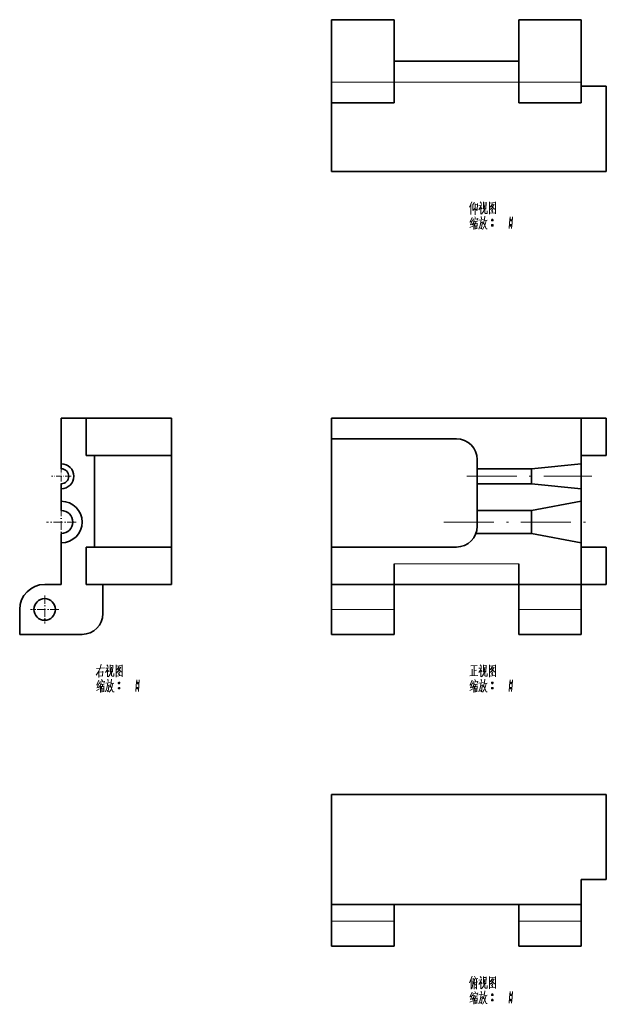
# Model space of a CAD drawing. Extents: x 102 to 469, y 34 to 291.
# Tile 1 of 2: x 102 to 243, y 34 to 270. Entities that reach past the tile are written whole.
import ezdxf

# ---------------------------------------------------------------- set-up
doc = ezdxf.new("R2010")
doc.units = 0
doc.linetypes.add('DASHDOT', pattern=[18.5, 12, -3, 0.5, -3])

msp = doc.modelspace()

# ---------------------------------------------------------------- linework, layer by layer
at = {"color": 7, "lineweight": 35, "ltscale": 0.375}
for p, q in [((177, 270.24), (192, 270.24)), ((177, 255.24), (177, 270.24)), ((192, 255.24), (192, 270.24)), ((222, 270.24), (237, 270.24)), ((222, 255.24), (222, 270.24)), ((237, 255.24), (237, 270.24)), ((177, 250.24), (192, 250.24)), ((222, 250.24), (237, 250.24)), ((192, 134.5), (177, 134.5)), ((237, 134.5), (222, 134.5)), ((117.06, 122.5), (102.06, 122.5)), ((177, 122.5), (192, 122.5)), ((222, 122.5), (237, 122.5)), ((192, 47.56), (177, 47.56)), ((237, 47.56), (222, 47.56))]:
    msp.add_line(p, q, dxfattribs=at)
at = {"color": 7, "lineweight": 35}
for p, q in [((192, 260.24), (222, 260.24)), ((243, 254.24), (243, 233.74)), ((243, 233.74), (177, 233.74)), ((118.06, 174.5), (138.56, 174.5)), ((177, 174.5), (237, 174.5)), ((177, 143.5), (177, 169.5)), ((177, 169.5), (207, 169.5)), ((118.06, 165.5), (138.56, 165.5)), ((120.06, 165.5), (120.06, 143.5)), ((138.56, 143.5), (138.56, 165.5)), ((118.06, 143.5), (138.56, 143.5)), ((207, 143.5), (177, 143.5)), ((118.06, 134.5), (138.56, 134.5)), ((192, 134.5), (222, 134.5)), ((177, 57.56), (177, 84.06)), ((177, 84.06), (243, 84.06)), ((243, 63.56), (243, 84.06)), ((177, 57.56), (237, 57.56))]:
    msp.add_line(p, q, dxfattribs=at)
at = {"color": 7, "lineweight": 13, "ltscale": 0.375}
for p, q in [((177, 255.24), (192, 255.24)), ((222, 255.24), (237, 255.24)), ((192, 128.5), (177, 128.5)), ((237, 128.5), (222, 128.5)), ((192, 53.56), (177, 53.56)), ((237, 53.56), (222, 53.56))]:
    msp.add_line(p, q, dxfattribs=at)
at = {"color": 7, "lineweight": 35, "ltscale": 0.125}
for p, q in [((177, 250.24), (177, 255.24)), ((192, 250.24), (192, 255.24)), ((222, 255.24), (222, 250.24)), ((237, 250.24), (237, 255.24)), ((177, 174.5), (177, 169.5)), ((192, 139.5), (192, 134.5)), ((222, 139.5), (222, 134.5))]:
    msp.add_line(p, q, dxfattribs=at)
at = {"color": 7, "lineweight": 13}
for p, q in [((192, 255.24), (222, 255.24)), ((192, 139.5), (222, 139.5))]:
    msp.add_line(p, q, dxfattribs=at)
at = {"color": 7, "lineweight": 35, "ltscale": 0.15}
for p, q in [((243, 254.24), (237, 254.24)), ((112.06, 174.5), (118.06, 174.5)), ((237, 174.5), (243, 174.5)), ((237, 165.5), (243, 165.5)), ((243, 143.5), (237, 143.5)), ((177, 128.5), (177, 134.5)), ((192, 128.5), (192, 134.5)), ((222, 134.5), (222, 128.5)), ((237, 128.5), (237, 134.5)), ((243, 134.5), (237, 134.5)), ((102.06, 122.5), (102.06, 128.5)), ((177, 122.5), (177, 128.5)), ((192, 122.5), (192, 128.5)), ((222, 122.5), (222, 128.5)), ((237, 122.5), (237, 128.5)), ((237, 63.56), (243, 63.56)), ((237, 57.56), (237, 63.56)), ((177, 47.56), (177, 53.56)), ((192, 47.56), (192, 53.56)), ((222, 53.56), (222, 47.56)), ((237, 47.56), (237, 53.56))]:
    msp.add_line(p, q, dxfattribs=at)
at = {"color": 7, "lineweight": 35, "ltscale": 0.4125}
msp.add_line((177, 250.24), (177, 233.74), dxfattribs=at)
at = {"color": 7, "lineweight": 35, "ltscale": 0.275}
for p, q in [((112.06, 163.5), (112.06, 174.5)), ((237, 163.5), (237, 174.5))]:
    msp.add_line(p, q, dxfattribs=at)
at = {"color": 7, "lineweight": 35, "ltscale": 0.225}
for p, q in [((118.06, 174.5), (118.06, 165.5)), ((138.56, 165.5), (138.56, 174.5)), ((243, 174.5), (243, 165.5)), ((118.06, 143.5), (118.06, 134.5)), ((138.56, 134.5), (138.56, 143.5)), ((177, 143.5), (177, 134.5)), ((243, 143.5), (243, 134.5))]:
    msp.add_line(p, q, dxfattribs=at)
at = {"color": 7, "lineweight": 35, "ltscale": 0.030001}
msp.add_line((112.06, 162.3), (112.06, 163.5), dxfattribs=at)
at = {"color": 7, "lineweight": 35, "ltscale": 0.055}
msp.add_line((212, 164.5), (212, 162.3), dxfattribs=at)
at = {"color": 7, "lineweight": 35, "ltscale": 0.301496}
for p, q in [((225, 162.3), (237, 163.5)), ((225, 158.7), (237, 157.5))]:
    msp.add_line(p, q, dxfattribs=at)
at = {"color": 7, "lineweight": 35, "ltscale": 0.149999}
msp.add_line((237, 157.5), (237, 163.5), dxfattribs=at)
at = {"color": 7, "linetype": 'DASHDOT', "lineweight": 13, "ltscale": 0.117}
for p, q in [((112.06, 162.84), (112.06, 158.16)), ((114.4, 160.5), (109.72, 160.5))]:
    msp.add_line(p, q, dxfattribs=at)
at = {"color": 7, "lineweight": 35, "ltscale": 0.325}
for p, q in [((225, 162.3), (212, 162.3)), ((225, 158.7), (212, 158.7)), ((225, 152.25), (212, 152.25))]:
    msp.add_line(p, q, dxfattribs=at)
at = {"color": 7, "lineweight": 35, "ltscale": 0.09}
for p, q in [((212, 158.7), (212, 162.3)), ((225, 162.3), (225, 158.7))]:
    msp.add_line(p, q, dxfattribs=at)
at = {"color": 7, "lineweight": 35, "ltscale": 0.030006}
msp.add_line((112.06, 158.7), (112.06, 157.5), dxfattribs=at)
at = {"color": 7, "linetype": 'DASHDOT', "lineweight": 13}
for p, q in [((209.5, 160.5), (239.5, 160.5)), ((204, 149.5), (240, 149.5))]:
    msp.add_line(p, q, dxfattribs=at)
at = {"color": 7, "lineweight": 35, "ltscale": 0.16125}
msp.add_line((212, 158.7), (212, 152.25), dxfattribs=at)
at = {"color": 7, "lineweight": 35, "ltscale": 0.075001}
for p, q in [((112.06, 154.5), (112.06, 157.5)), ((237, 154.5), (237, 157.5))]:
    msp.add_line(p, q, dxfattribs=at)
at = {"color": 7, "lineweight": 35, "ltscale": 0.056252}
msp.add_line((112.06, 152.25), (112.06, 154.5), dxfattribs=at)
at = {"color": 7, "lineweight": 35, "ltscale": 0.305228}
for p, q in [((225, 152.25), (237, 154.5)), ((225, 146.75), (237, 144.5))]:
    msp.add_line(p, q, dxfattribs=at)
at = {"color": 7, "lineweight": 35, "ltscale": 0.249998}
msp.add_line((237, 144.5), (237, 154.5), dxfattribs=at)
at = {"color": 7, "linetype": 'DASHDOT', "lineweight": 13, "ltscale": 0.17875}
for p, q in [((112.06, 153.07), (112.06, 145.93)), ((115.63, 149.5), (108.49, 149.5))]:
    msp.add_line(p, q, dxfattribs=at)
at = {"color": 7, "lineweight": 35, "ltscale": 0.09375}
msp.add_line((212, 148.5), (212, 152.25), dxfattribs=at)
at = {"color": 7, "lineweight": 35, "ltscale": 0.1375}
msp.add_line((225, 152.25), (225, 146.75), dxfattribs=at)
at = {"color": 7, "lineweight": 35, "ltscale": 0.05625}
msp.add_line((112.06, 146.75), (112.06, 144.5), dxfattribs=at)
at = {"color": 7, "lineweight": 35, "ltscale": 0.332906}
msp.add_line((225, 146.75), (211.68, 146.75), dxfattribs=at)
at = {"color": 7, "lineweight": 35, "ltscale": 0.250001}
for p, q in [((112.06, 134.5), (112.06, 144.5)), ((237, 134.5), (237, 144.5))]:
    msp.add_line(p, q, dxfattribs=at)
at = {"color": 7, "lineweight": 35, "ltscale": 0.1}
for p, q in [((108.06, 134.5), (112.06, 134.5)), ((177, 53.56), (177, 57.56)), ((192, 57.56), (192, 53.56)), ((222, 57.56), (222, 53.56)), ((237, 53.56), (237, 57.56))]:
    msp.add_line(p, q, dxfattribs=at)
at = {"color": 7, "lineweight": 35, "ltscale": 0.175}
msp.add_line((122.06, 134.5), (122.06, 127.5), dxfattribs=at)
at = {"color": 7, "linetype": 'DASHDOT', "lineweight": 13, "ltscale": 0.169}
for p, q in [((108.06, 131.88), (108.06, 125.12)), ((111.44, 128.5), (104.68, 128.5))]:
    msp.add_line(p, q, dxfattribs=at)
at = {"color": 7, "lineweight": 13}
for points in [[(210.7, 226.5), (210.1, 225.2)], [(210.49, 223.45), (210.49, 224.68), (210.49, 225.94)], [(210.91, 225.8), (211.33, 226.32)], [(210.91, 225.94), (210.91, 224.36)], [(210.91, 224.36), (211.43, 224.89)], [(211.47, 225.97), (211.47, 224.68), (211.47, 223.35)], [(211.47, 225.76), (211.99, 225.83)], [(211.96, 224.36), (212.07, 226.08)], [(213.04, 225.8), (212.87, 225.31), (212.38, 224.57)], [(212.41, 225.59), (212.98, 225.66)], [(212.7, 226.46), (212.98, 226.04)], [(212.87, 225.31), (212.87, 223.52)], [(212.87, 225.13), (213.18, 224.82)], [(213.46, 226.43), (213.46, 224.75)], [(214.13, 226.25), (213.46, 226.18)], [(213.78, 225.83), (213.68, 224.78)], [(213.82, 223.8), (213.82, 224.89)], [(214.06, 224.68), (214.13, 226.36)], [(214.9, 226.46), (214.9, 224.99), (214.9, 223.49)], [(214.9, 226.43), (214.9, 225.03), (214.9, 223.63)], [(216.37, 226.29), (214.9, 226.15)], [(214.97, 224.54), (215.46, 224.96)], [(215.67, 226.01), (215.11, 225.2)], [(215.43, 225.45), (216.12, 224.71)], [(215.46, 225.66), (215.91, 225.73)], [(215.46, 224.96), (215.67, 225.24)], [(215.67, 225.24), (216.02, 225.87)], [(216.34, 223.66), (216.34, 225.03), (216.37, 226.43)], [(210.74, 222.72), (210.28, 221.63)], [(211.43, 222.89), (211.61, 222.51)], [(211.96, 224.36), (211.68, 224.71)], [(212.13, 222.51), (211.99, 222.05)], [(212.9, 222.96), (213.01, 222.4)], [(212.98, 223.52), (213.26, 223.8)], [(213.26, 223.8), (213.5, 224.15)], [(213.68, 224.78), (213.5, 224.15)], [(213.82, 223), (213.74, 222.26)], [(213.96, 223.7), (213.82, 223.8)], [(214.38, 223.7), (213.96, 223.7)], [(214.38, 224.33), (214.38, 223.7)], [(214.9, 223.73), (216.26, 223.84)], [(215.43, 224.36), (215.77, 223.98)], [(215.53, 224.75), (215.77, 224.47)], [(216.12, 224.71), (216.3, 224.75)], [(216.34, 223.56), (216.34, 223.66), (216.26, 223.84)], [(219.87, 222.82), (219.76, 221.42), (219.66, 220.02)], [(220.46, 222.82), (220.36, 221.42), (220.26, 220.02)], [(210.21, 220.27), (210.91, 220.65)], [(210.66, 221.7), (210.24, 221.56)], [(210.32, 220.93), (210.84, 221.11)], [(210.8, 221.95), (210.35, 220.93)], [(211.12, 221.42), (210.8, 220.93)], [(211.05, 222.4), (210.95, 221.84)], [(211.05, 222.26), (212.1, 222.4)], [(211.29, 221.98), (211.12, 221.42)], [(211.15, 221.49), (211.15, 219.78)], [(211.37, 221.7), (212.07, 221.81)], [(211.43, 221.28), (211.47, 219.88)], [(211.43, 221.18), (211.96, 221.25)], [(211.47, 220.62), (211.85, 220.69)], [(211.93, 220.13), (211.51, 220.06)], [(211.68, 221.74), (211.61, 221.18)], [(211.99, 221.35), (211.93, 219.95)], [(212.9, 222.12), (212.8, 221.21), (212.7, 220.79), (212.38, 219.92)], [(212.41, 222.05), (213.46, 222.19)], [(213.22, 221.63), (213.12, 220.79), (212.98, 219.95), (212.76, 220.23)], [(212.84, 221.46), (213.22, 221.53)], [(213.6, 220.37), (213.22, 219.85)], [(213.6, 221.63), (213.43, 221.07)], [(213.54, 221.39), (214.1, 219.95)], [(213.74, 222.26), (213.6, 221.63)], [(213.88, 221), (213.6, 220.37)], [(213.68, 221.88), (214.38, 222.02)], [(214.1, 221.95), (213.88, 221)], [(215.43, 222.09), (215.81, 222.09)], [(215.43, 220.83), (215.81, 220.83)], [(215.46, 222.19), (215.77, 222.19)], [(215.46, 221.95), (215.77, 221.95)], [(215.46, 220.93), (215.77, 220.93)], [(215.46, 220.69), (215.77, 220.69)], [(219.87, 222.09), (220.26, 222.09)], [(219.87, 220.83), (220.26, 220.83)], [(219.9, 222.19), (220.22, 222.19)], [(219.9, 221.95), (220.22, 221.95)], [(219.9, 220.93), (220.22, 220.93)], [(219.9, 220.69), (220.22, 220.69)], [(214.1, 219.95), (214.41, 219.95)], [(120.45, 112.74), (121.04, 113.68)], [(120.49, 114.28), (122.44, 114.49)], [(121.04, 113.68), (121.36, 114.35)], [(121.11, 113.75), (121.11, 112.18)], [(121.64, 115.32), (121.36, 114.35)], [(122.06, 113.64), (121.95, 112.56)], [(123.35, 114.56), (123.18, 114.07), (122.69, 113.33)], [(122.72, 114.35), (123.28, 114.42)], [(123, 115.22), (123.28, 114.8)], [(123.18, 114.07), (123.18, 112.28)], [(123.18, 113.89), (123.49, 113.57)], [(123.77, 115.18), (123.77, 113.5)], [(124.44, 115.01), (123.77, 114.94)], [(124.09, 114.59), (123.99, 113.54)], [(124.12, 112.56), (124.12, 113.64)], [(124.37, 113.43), (124.44, 115.11)], [(125.21, 115.22), (125.21, 113.75), (125.21, 112.25)], [(125.21, 115.18), (125.21, 113.79), (125.21, 112.39)], [(126.68, 115.04), (125.21, 114.9)], [(125.28, 113.29), (125.77, 113.71)], [(125.98, 114.76), (125.42, 113.96)], [(125.74, 114.21), (126.43, 113.47)], [(125.77, 114.42), (126.22, 114.49)], [(125.77, 113.71), (125.98, 114)], [(125.98, 114), (126.33, 114.62)], [(126.64, 112.42), (126.64, 113.79), (126.68, 115.18)], [(210.46, 114.94), (211.96, 115.01)], [(210.74, 114.14), (210.74, 112.56)], [(211.23, 114.94), (211.23, 113.79), (211.23, 112.6)], [(211.23, 113.82), (211.85, 113.89)], [(213.04, 114.56), (212.87, 114.07), (212.38, 113.33)], [(212.41, 114.35), (212.98, 114.42)], [(212.7, 115.22), (212.98, 114.8)], [(212.87, 114.07), (212.87, 112.28)], [(212.87, 113.89), (213.18, 113.57)], [(213.46, 115.18), (213.46, 113.5)], [(214.13, 115.01), (213.46, 114.94)], [(213.78, 114.59), (213.68, 113.54)], [(213.82, 112.56), (213.82, 113.64)], [(214.06, 113.43), (214.13, 115.11)], [(214.9, 115.22), (214.9, 113.75), (214.9, 112.25)], [(214.9, 115.18), (214.9, 113.79), (214.9, 112.39)], [(216.37, 115.04), (214.9, 114.9)], [(214.97, 113.29), (215.46, 113.71)], [(215.67, 114.76), (215.11, 113.96)], [(215.43, 114.21), (216.12, 113.47)], [(215.46, 114.42), (215.91, 114.49)], [(215.46, 113.71), (215.67, 114)], [(215.67, 114), (216.02, 114.62)], [(216.34, 112.42), (216.34, 113.79), (216.37, 115.18)], [(121.04, 111.47), (120.59, 110.39)], [(121.11, 113.43), (122.02, 113.54)], [(122.02, 112.56), (121.11, 112.46)], [(121.74, 111.65), (121.92, 111.26)], [(122.44, 111.26), (122.31, 110.81)], [(123.21, 111.72), (123.32, 111.16)], [(123.28, 112.28), (123.56, 112.56)], [(123.56, 112.56), (123.81, 112.91)], [(123.99, 113.54), (123.81, 112.91)], [(124.12, 111.75), (124.06, 111.02)], [(124.26, 112.46), (124.12, 112.56)], [(124.68, 112.46), (124.26, 112.46)], [(124.68, 113.08), (124.68, 112.46)], [(125.21, 112.49), (126.57, 112.6)], [(125.74, 113.12), (126.08, 112.74)], [(125.84, 113.5), (126.08, 113.22)], [(126.43, 113.47), (126.61, 113.5)], [(126.64, 112.32), (126.64, 112.42), (126.57, 112.6)], [(130.18, 111.58), (130.07, 110.18), (129.97, 108.78)], [(130.77, 111.58), (130.67, 110.18), (130.57, 108.78)], [(210.18, 112.53), (212.13, 112.63)], [(210.74, 111.47), (210.28, 110.39)], [(211.43, 111.65), (211.61, 111.26)], [(212.13, 111.26), (211.99, 110.81)], [(212.9, 111.72), (213.01, 111.16)], [(212.98, 112.28), (213.26, 112.56)], [(213.26, 112.56), (213.5, 112.91)], [(213.68, 113.54), (213.5, 112.91)], [(213.82, 111.75), (213.74, 111.02)], [(213.96, 112.46), (213.82, 112.56)], [(214.38, 112.46), (213.96, 112.46)], [(214.38, 113.08), (214.38, 112.46)], [(214.9, 112.49), (216.26, 112.6)], [(215.43, 113.12), (215.77, 112.74)], [(215.53, 113.5), (215.77, 113.22)], [(216.12, 113.47), (216.3, 113.5)], [(216.34, 112.32), (216.34, 112.42), (216.26, 112.6)], [(219.87, 111.58), (219.76, 110.18), (219.66, 108.78)], [(220.46, 111.58), (220.36, 110.18), (220.26, 108.78)], [(120.52, 109.03), (121.22, 109.41)], [(120.97, 110.46), (120.56, 110.32)], [(120.62, 109.69), (121.15, 109.86)], [(121.11, 110.71), (120.66, 109.69)], [(121.43, 110.18), (121.11, 109.69)], [(121.36, 111.16), (121.25, 110.6)], [(121.36, 111.02), (122.41, 111.16)], [(121.6, 110.74), (121.43, 110.18)], [(121.46, 110.25), (121.46, 108.54)], [(121.67, 110.46), (122.38, 110.57)], [(121.74, 110.04), (121.78, 108.64)], [(121.74, 109.93), (122.27, 110)], [(121.78, 109.38), (122.17, 109.44)], [(122.24, 108.89), (121.81, 108.82)], [(121.99, 110.5), (121.92, 109.93)], [(122.31, 110.11), (122.24, 108.71)], [(123.21, 110.88), (123.11, 109.97), (123, 109.55), (122.69, 108.68)], [(122.72, 110.81), (123.77, 110.95)], [(123.53, 110.39), (123.42, 109.55), (123.28, 108.71), (123.07, 108.99)], [(123.14, 110.22), (123.53, 110.29)], [(123.92, 109.13), (123.53, 108.61)], [(123.92, 110.39), (123.74, 109.83)], [(123.85, 110.14), (124.4, 108.71)], [(124.06, 111.02), (123.92, 110.39)], [(124.19, 109.76), (123.92, 109.13)], [(123.99, 110.64), (124.68, 110.78)], [(124.4, 110.71), (124.19, 109.76)], [(125.74, 110.85), (126.12, 110.85)], [(125.74, 109.58), (126.12, 109.58)], [(125.77, 110.95), (126.08, 110.95)], [(125.77, 110.71), (126.08, 110.71)], [(125.77, 109.69), (126.08, 109.69)], [(125.77, 109.44), (126.08, 109.44)], [(130.18, 110.85), (130.57, 110.85)], [(130.18, 109.58), (130.57, 109.58)], [(130.21, 110.95), (130.53, 110.95)], [(130.21, 110.71), (130.53, 110.71)], [(130.21, 109.69), (130.53, 109.69)], [(130.21, 109.44), (130.53, 109.44)], [(210.21, 109.03), (210.91, 109.41)], [(210.66, 110.46), (210.24, 110.32)], [(210.32, 109.69), (210.84, 109.86)], [(210.8, 110.71), (210.35, 109.69)], [(211.12, 110.18), (210.8, 109.69)], [(211.05, 111.16), (210.95, 110.6)], [(211.05, 111.02), (212.1, 111.16)], [(211.29, 110.74), (211.12, 110.18)], [(211.15, 110.25), (211.15, 108.54)], [(211.37, 110.46), (212.07, 110.57)], [(211.43, 110.04), (211.47, 108.64)], [(211.43, 109.93), (211.96, 110)], [(211.47, 109.38), (211.85, 109.44)], [(211.93, 108.89), (211.51, 108.82)], [(211.68, 110.5), (211.61, 109.93)], [(211.99, 110.11), (211.93, 108.71)], [(212.9, 110.88), (212.8, 109.97), (212.7, 109.55), (212.38, 108.68)], [(212.41, 110.81), (213.46, 110.95)], [(213.22, 110.39), (213.12, 109.55), (212.98, 108.71), (212.76, 108.99)], [(212.84, 110.22), (213.22, 110.29)], [(213.6, 109.13), (213.22, 108.61)], [(213.6, 110.39), (213.43, 109.83)], [(213.54, 110.14), (214.1, 108.71)], [(213.74, 111.02), (213.6, 110.39)], [(213.88, 109.76), (213.6, 109.13)], [(213.68, 110.64), (214.38, 110.78)], [(214.1, 110.71), (213.88, 109.76)], [(215.43, 110.85), (215.81, 110.85)], [(215.43, 109.58), (215.81, 109.58)], [(215.46, 110.95), (215.77, 110.95)], [(215.46, 110.71), (215.77, 110.71)], [(215.46, 109.69), (215.77, 109.69)], [(215.46, 109.44), (215.77, 109.44)], [(219.87, 110.85), (220.26, 110.85)], [(219.87, 109.58), (220.26, 109.58)], [(219.9, 110.95), (220.22, 110.95)], [(219.9, 110.71), (220.22, 110.71)], [(219.9, 109.69), (220.22, 109.69)], [(219.9, 109.44), (220.22, 109.44)], [(124.4, 108.71), (124.72, 108.71)], [(214.1, 108.71), (214.41, 108.71)], [(210.8, 40.38), (210.1, 38.77)], [(211.37, 40.35), (211.57, 39.86)], [(212.7, 40.28), (212.98, 39.86)], [(213.46, 40.24), (213.46, 38.56)], [(214.9, 40.28), (214.9, 38.81), (214.9, 37.3)], [(214.9, 40.24), (214.9, 38.84), (214.9, 37.44)], [(216.34, 37.48), (216.34, 38.84), (216.37, 40.24)], [(210.56, 39.72), (210.56, 38.49), (210.56, 37.23)], [(210.84, 37.97), (210.66, 37.34)], [(210.95, 38.6), (210.84, 37.97)], [(210.98, 39.89), (210.95, 38.6)], [(210.98, 39.65), (212.1, 39.82)], [(211.26, 39.02), (211.01, 38.56)], [(211.37, 39.54), (211.26, 39.02)], [(211.26, 39.02), (211.26, 37.27)], [(211.37, 38.84), (212.17, 38.98)], [(211.43, 38.6), (211.57, 38.18)], [(211.82, 39.65), (211.82, 38.46), (211.82, 37.23)], [(213.04, 39.61), (212.87, 39.12), (212.38, 38.39)], [(212.41, 39.4), (212.98, 39.47)], [(212.87, 39.12), (212.87, 37.34)], [(212.87, 38.95), (213.18, 38.63)], [(213.26, 37.62), (213.5, 37.97)], [(214.13, 40.07), (213.46, 40)], [(213.68, 38.6), (213.5, 37.97)], [(213.78, 39.65), (213.68, 38.6)], [(213.82, 37.62), (213.82, 38.7)], [(214.06, 38.49), (214.13, 40.17)], [(214.38, 38.14), (214.38, 37.51)], [(216.37, 40.1), (214.9, 39.96)], [(214.97, 38.35), (215.46, 38.77)], [(215.67, 39.82), (215.11, 39.02)], [(215.43, 39.26), (216.12, 38.53)], [(215.43, 38.18), (215.77, 37.79)], [(215.46, 39.47), (215.91, 39.54)], [(215.46, 38.77), (215.67, 39.05)], [(215.53, 38.56), (215.77, 38.28)], [(215.67, 39.05), (216.02, 39.68)], [(216.12, 38.53), (216.3, 38.56)], [(210.66, 35.52), (210.24, 35.38)], [(210.74, 36.53), (210.28, 35.45)], [(210.8, 35.76), (210.35, 34.75)], [(211.05, 36.22), (210.95, 35.66)], [(211.05, 36.08), (212.1, 36.22)], [(211.29, 35.8), (211.12, 35.24)], [(211.37, 35.52), (212.07, 35.62)], [(211.43, 36.71), (211.61, 36.32)], [(211.82, 37.23), (211.54, 37.69)], [(211.68, 35.55), (211.61, 34.99)], [(212.13, 36.32), (211.99, 35.87)], [(212.9, 35.94), (212.8, 35.03), (212.7, 34.61), (212.38, 33.73)], [(212.41, 35.87), (213.46, 36.01)], [(212.9, 36.78), (213.01, 36.22)], [(212.98, 37.34), (213.26, 37.62)], [(213.74, 36.08), (213.6, 35.45)], [(213.68, 35.69), (214.38, 35.83)], [(213.82, 36.81), (213.74, 36.08)], [(213.96, 37.51), (213.82, 37.62)], [(214.1, 35.76), (213.88, 34.82)], [(214.38, 37.51), (213.96, 37.51)], [(214.9, 37.55), (216.26, 37.65)], [(215.43, 35.9), (215.81, 35.9)], [(215.46, 36.01), (215.77, 36.01)], [(215.46, 35.76), (215.77, 35.76)], [(216.34, 37.37), (216.34, 37.48), (216.26, 37.65)], [(219.87, 36.64), (219.76, 35.24), (219.66, 33.84)], [(219.87, 35.9), (220.26, 35.9)], [(219.9, 36.01), (220.22, 36.01)], [(219.9, 35.76), (220.22, 35.76)], [(220.46, 36.64), (220.36, 35.24), (220.26, 33.84)], [(210.21, 34.08), (210.91, 34.47)], [(210.32, 34.75), (210.84, 34.92)], [(211.12, 35.24), (210.8, 34.75)], [(211.15, 35.31), (211.15, 33.59)], [(211.43, 35.1), (211.47, 33.7)], [(211.43, 34.99), (211.96, 35.06)], [(211.47, 34.43), (211.85, 34.5)], [(211.93, 33.94), (211.51, 33.87)], [(211.99, 35.17), (211.93, 33.77)], [(213.22, 35.45), (213.12, 34.61), (212.98, 33.77), (212.76, 34.05)], [(212.84, 35.27), (213.22, 35.34)], [(213.6, 34.19), (213.22, 33.66)], [(213.6, 35.45), (213.43, 34.89)], [(213.54, 35.2), (214.1, 33.77)], [(213.88, 34.82), (213.6, 34.19)], [(214.1, 33.77), (214.41, 33.77)], [(215.43, 34.64), (215.81, 34.64)], [(215.46, 34.75), (215.77, 34.75)], [(215.46, 34.5), (215.77, 34.5)], [(219.87, 34.64), (220.26, 34.64)], [(219.9, 34.75), (220.22, 34.75)], [(219.9, 34.5), (220.22, 34.5)]]:
    msp.add_lwpolyline(points, dxfattribs=at)
for points in [[(215.53, 221.88), (215.71, 221.88), (215.81, 221.98), (215.81, 222.16), (215.71, 222.26), (215.53, 222.26), (215.43, 222.16), (215.43, 221.98)], [(215.53, 220.62), (215.71, 220.62), (215.81, 220.72), (215.81, 220.9), (215.71, 221), (215.53, 221), (215.43, 220.9), (215.43, 220.72)], [(219.98, 221.88), (220.15, 221.88), (220.26, 221.98), (220.26, 222.16), (220.15, 222.26), (219.98, 222.26), (219.87, 222.16), (219.87, 221.98)], [(219.98, 220.62), (220.15, 220.62), (220.26, 220.72), (220.26, 220.9), (220.15, 221), (219.98, 221), (219.87, 220.9), (219.87, 220.72)], [(125.84, 110.64), (126.01, 110.64), (126.12, 110.74), (126.12, 110.92), (126.01, 111.02), (125.84, 111.02), (125.74, 110.92), (125.74, 110.74)], [(125.84, 109.38), (126.01, 109.38), (126.12, 109.48), (126.12, 109.65), (126.01, 109.76), (125.84, 109.76), (125.74, 109.65), (125.74, 109.48)], [(130.29, 110.64), (130.46, 110.64), (130.57, 110.74), (130.57, 110.92), (130.46, 111.02), (130.29, 111.02), (130.18, 110.92), (130.18, 110.74)], [(130.29, 109.38), (130.46, 109.38), (130.57, 109.48), (130.57, 109.65), (130.46, 109.76), (130.29, 109.76), (130.18, 109.65), (130.18, 109.48)], [(215.53, 110.64), (215.71, 110.64), (215.81, 110.74), (215.81, 110.92), (215.71, 111.02), (215.53, 111.02), (215.43, 110.92), (215.43, 110.74)], [(215.53, 109.38), (215.71, 109.38), (215.81, 109.48), (215.81, 109.65), (215.71, 109.76), (215.53, 109.76), (215.43, 109.65), (215.43, 109.48)], [(219.98, 110.64), (220.15, 110.64), (220.26, 110.74), (220.26, 110.92), (220.15, 111.02), (219.98, 111.02), (219.87, 110.92), (219.87, 110.74)], [(219.98, 109.38), (220.15, 109.38), (220.26, 109.48), (220.26, 109.65), (220.15, 109.76), (219.98, 109.76), (219.87, 109.65), (219.87, 109.48)], [(215.53, 35.69), (215.71, 35.69), (215.81, 35.8), (215.81, 35.97), (215.71, 36.08), (215.53, 36.08), (215.43, 35.97), (215.43, 35.8)], [(219.98, 35.69), (220.15, 35.69), (220.26, 35.8), (220.26, 35.97), (220.15, 36.08), (219.98, 36.08), (219.87, 35.97), (219.87, 35.8)], [(215.53, 34.43), (215.71, 34.43), (215.81, 34.54), (215.81, 34.71), (215.71, 34.82), (215.53, 34.82), (215.43, 34.71), (215.43, 34.54)], [(219.98, 34.43), (220.15, 34.43), (220.26, 34.54), (220.26, 34.71), (220.15, 34.82), (219.98, 34.82), (219.87, 34.71), (219.87, 34.54)]]:
    msp.add_lwpolyline(points, close=True, dxfattribs=at)
at = {"color": 7, "lineweight": 35}
msp.add_circle((108.06, 128.5), 2.6, dxfattribs=at)
for centre, radius, start, end in [((207, 164.5), 5, 360, 90), ((112.06, 160.5), 3, 270.0015, 89.9985), ((112.06, 160.5), 1.8, 270, 90), ((112.06, 149.5), 5, 270.0015, 89.9985), ((112.06, 149.5), 2.75, 270, 90), ((207, 148.5), 5, 270, 360), ((108.06, 128.5), 6, 90, 180), ((117.06, 127.5), 5, 270, 360)]:
    msp.add_arc(centre, radius, start, end, dxfattribs=at)

doc.saveas('drawing.dxf')
